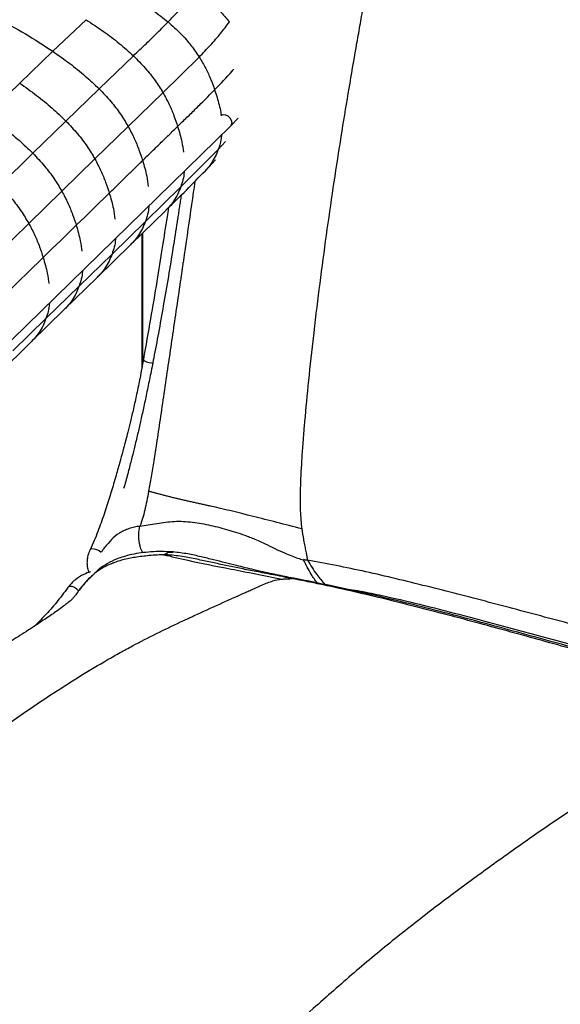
# Paper-space layout '_Trimetric' of a CAD drawing. Header units: millimetres. Extents: x -437 to 644, y -96 to 907.
# Tile 6 of 14: x -86 to 104, y 354 to 699. Entities that reach past the tile are written whole.
import ezdxf

# ---------------------------------------------------------------- set-up
doc = ezdxf.new("R2010")
doc.units = ezdxf.units.MM

psp = doc.layouts.new('_Trimetric')

# ---------------------------------------------------------------- linework, layer by layer
at = {"color": 7, "linetype": 'Continuous', "lineweight": 25}
for p, q in [((-73.94, 688.09), (-62.27, 699.15)), ((-85.52, 676.96), (-73.94, 688.09)), ((-57.71, 674.97), (-45.7, 686.52)), ((-35.33, 673.59), (-22.64, 686.07)), ((-97.09, 665.73), (-85.52, 676.96)), ((-69.34, 663.67), (-57.71, 674.97)), ((-47.53, 661.77), (-35.33, 673.59)), ((-225.24, 453.49), (-11.69, 661.92)), ((-80.91, 652.39), (-69.34, 663.67)), ((-11.7, 661.91), (-9.03, 664.63)), ((-59.18, 650.4), (-47.53, 661.77)), ((-15.96, 653.73), (-13.39, 656.48)), ((-92.48, 641.1), (-80.91, 652.39)), ((-29.12, 640.61), (-15.96, 653.73)), ((-70.75, 639.11), (-59.18, 650.4)), ((-20.5, 646.29), (-16.95, 650.12)), ((-82.32, 627.81), (-70.75, 639.11)), ((-41.48, 628.53), (-29.12, 640.61)), ((-46.68, 620.34), (-34.34, 632.39)), ((-33.87, 632.92), (-34.37, 632.43)), ((-93.89, 616.52), (-82.32, 627.81)), ((-53.17, 617.12), (-41.48, 628.53)), ((-42.71, 624.21), (-42.71, 577.4)), ((-42.36, 579.26), (-42.36, 624.55)), ((-64.74, 605.83), (-53.17, 617.12)), ((-58.36, 608.93), (-46.68, 620.34)), ((-69.93, 597.64), (-58.36, 608.93)), ((-76.31, 594.53), (-64.74, 605.83)), ((-81.5, 586.34), (-69.93, 597.64)), ((-87.88, 583.24), (-76.31, 594.53)), ((-93.07, 575.05), (-81.5, 586.34)), ((-60.36, 504.31), (-60.47, 504.19)), ((9.73, 503.74), (9.17, 503.85)), ((-64.76, 499.34), (-61.6, 503.02))]:
    psp.add_line(p, q, dxfattribs=at)
at = {"color": 7, "linetype": 'Continuous', "lineweight": 25, "flags": 128}
for points in [[(-14.93, 665.7), (-14.29, 665.91), (-13.44, 665.85)], [(-13.44, 665.85), (-12.59, 665.45), (-11.88, 664.8), (-11.4, 663.97), (-11.23, 663.1), (-11.4, 662.33), (-11.69, 661.92)], [(-65.72, 627.16), (-62.63, 630.18), (-59.54, 633.19), (-54.15, 638.46)], [(-77.29, 615.87), (-74.2, 618.88), (-71.11, 621.9), (-65.72, 627.16)], [(-88.86, 604.57), (-85.77, 607.59), (-82.69, 610.6), (-77.29, 615.87)], [(-42.18, 580.24), (-42.14, 580.04), (-41.77, 579.7), (-41.08, 579.38), (-40.19, 579.12), (-39.23, 578.97), (-38.7, 578.94)], [(-60.87, 513.61), (-60.73, 513.79), (-60.21, 513.99), (-59.45, 513.96), (-58.57, 513.73), (-57.69, 513.31), (-56.95, 512.77), (-56.93, 512.75)], [(8.8, 503.73), (9.34, 503.62), (9.89, 503.51)], [(-64.87, 499.17), (-65.51, 499.85), (-66.32, 500.39), (-67.18, 500.7), (-67.95, 500.74), (-68.52, 500.49), (-68.65, 500.35)]]:
    psp.add_lwpolyline(points, dxfattribs=at)
at = {"color": 7, "linetype": 'Continuous', "lineweight": 25}
for points, knots in [([(13.39, 520.87), (13.13, 522.84), (12.96, 524.95), (12.79, 529.63), (12.79, 532.19), (12.94, 537.97), (13.09, 541.18), (13.44, 546.61), (13.57, 548.53), (13.87, 552.56), (14.04, 554.67), (14.98, 565.67), (15.99, 575.85), (17.36, 587.95), (17.6, 589.98), (17.85, 592.11), (17.94, 592.92), (17.96, 593.05), (17.97, 593.1), (17.97, 593.11), (17.97, 593.15), (17.98, 593.22), (18.03, 593.62), (18.16, 594.69), (18.94, 601.23), (19.75, 607.54), (21.98, 624.39), (23.6, 635.68), (26.88, 657.14), (28.53, 667.3), (30.99, 681.78), (31.8, 686.48), (33, 693.34), (33.39, 695.59), (34.18, 700.05), (34.58, 702.25), (36.55, 713.21), (38.14, 721.76), (40.35, 733.08), (40.8, 735.38), (41.74, 740.05), (43.17, 747.18), (44.72, 754.62), (46.86, 764.76), (47.97, 769.92), (49.69, 777.78), (50.28, 780.41), (51.46, 785.7), (52.05, 788.36), (55.07, 801.65), (57.58, 812.27), (60.59, 824.32), (61.18, 826.67), (62.36, 831.22), (62.94, 833.41), (64.64, 839.74), (65.74, 843.62), (68.94, 854.37), (70.96, 860.34), (72.93, 865.39)], [0, 0, 0, 0, 0.0625, 0.0625, 0.125, 0.125, 0.1875, 0.1875, 0.21875, 0.21875, 0.25, 0.25, 0.375, 0.375, 0.390625, 0.398437, 0.399414, 0.399902, 0.399902, 0.400024, 0.400024, 0.400146, 0.400391, 0.402344, 0.40625, 0.4375, 0.4375, 0.5, 0.5, 0.5625, 0.5625, 0.59375, 0.59375, 0.609375, 0.609375, 0.625, 0.625, 0.6875, 0.6875, 0.703125, 0.703125, 0.71875, 0.75, 0.75, 0.78125, 0.78125, 0.796875, 0.796875, 0.8125, 0.8125, 0.875, 0.875, 0.890625, 0.890625, 0.90625, 0.90625, 0.9375, 0.9375, 1, 1, 1, 1]), ([(-50.98, 709.95), (-48.85, 708.73), (-44.69, 706.34), (-38.82, 702.52), (-35.27, 699.71), (-33.55, 698.35)], [0, 0, 0, 0, 0.352101, 0.686726, 1, 1, 1, 1]), ([(-33.55, 698.35), (-32.34, 699.63), (-29.96, 702.12), (-26.76, 705.81), (-25.04, 708.26), (-24.21, 709.45)], [0, 0, 0, 0, 0.352033, 0.687129, 1, 1, 1, 1]), ([(-24.21, 709.45), (-22.57, 708.26), (-19.42, 706), (-15.35, 702.25), (-13.13, 699.61), (-12.07, 698.34)], [0, 0, 0, 0, 0.362292, 0.693801, 1, 1, 1, 1]), ([(-93.49, 699.62), (-90.14, 697.86), (-83.49, 694.37), (-77.1, 690.18), (-73.94, 688.09)], [0, 0, 0, 0, 0.50418, 1, 1, 1, 1]), ([(-62.27, 699.15), (-60.24, 697.8), (-56.28, 695.18), (-50.7, 691), (-47.33, 687.98), (-45.7, 686.52)], [0, 0, 0, 0, 0.35205, 0.686529, 1, 1, 1, 1]), ([(-45.7, 686.52), (-44.19, 687.96), (-41.56, 690.46), (-37.48, 694.39), (-34.99, 696.9), (-33.55, 698.35)], [0, 0, 0, 0, 0.366854, 0.633231, 1, 1, 1, 1]), ([(-33.55, 698.35), (-32.05, 697.02), (-29.17, 694.46), (-25.52, 690.31), (-23.58, 687.45), (-22.64, 686.07)], [0, 0, 0, 0, 0.361426, 0.692914, 1, 1, 1, 1]), ([(-22.64, 686.07), (-21.32, 687.46), (-18.72, 690.19), (-15.14, 694.26), (-13.08, 697), (-12.07, 698.34)], [0, 0, 0, 0, 0.345721, 0.680612, 1, 1, 1, 1]), ([(-73.94, 688.09), (-71.95, 686.69), (-68.07, 683.96), (-62.61, 679.6), (-59.31, 676.48), (-57.71, 674.97)], [0, 0, 0, 0, 0.351928, 0.686418, 1, 1, 1, 1]), ([(-45.7, 686.52), (-44.28, 685.09), (-41.54, 682.35), (-38.06, 677.99), (-36.22, 675.02), (-35.33, 673.59)], [0, 0, 0, 0, 0.360665, 0.692246, 1, 1, 1, 1]), ([(-22.64, 686.07), (-21.86, 684.75), (-20.34, 682.19), (-18.6, 678.33), (-17.69, 675.82), (-17.25, 674.6)], [0, 0, 0, 0, 0.354949, 0.687714, 1, 1, 1, 1]), ([(-17.25, 674.6), (-15.14, 676.75), (-12.81, 679.12), (-10.75, 681.57), (-10.56, 681.8)], [0, 0, 0, 0, 0.905548, 1, 1, 1, 1]), ([(-85.52, 676.96), (-83.53, 675.54), (-79.66, 672.76), (-74.21, 668.35), (-70.93, 665.2), (-69.34, 663.67)], [0, 0, 0, 0, 0.351926, 0.686481, 1, 1, 1, 1]), ([(-57.71, 674.97), (-56.32, 673.5), (-53.63, 670.69), (-50.21, 666.23), (-48.4, 663.22), (-47.53, 661.77)], [0, 0, 0, 0, 0.360599, 0.692198, 1, 1, 1, 1]), ([(-35.33, 673.59), (-34.58, 672.22), (-33.14, 669.57), (-31.48, 665.61), (-30.62, 663.03), (-30.21, 661.79)], [0, 0, 0, 0, 0.354796, 0.687666, 1, 1, 1, 1]), ([(-30.21, 661.79), (-29.11, 662.85), (-27.47, 664.45), (-24.74, 667.11), (-22.3, 669.51), (-19.62, 672.18), (-18.04, 673.8), (-17.25, 674.6)], [0, 0, 0, 0, 0.249987, 0.374981, 0.624968, 0.81248, 1, 1, 1, 1]), ([(-17.25, 674.6), (-16.95, 673.72), (-16.36, 671.96), (-15.65, 669.32), (-15.17, 667.17), (-15.01, 665.92), (-14.96, 665.53)], [0, 0, 0, 0, 0.291123, 0.581102, 0.871153, 1, 1, 1, 1]), ([(-97.09, 665.73), (-95.1, 664.3), (-91.22, 661.51), (-85.78, 657.09), (-82.49, 653.92), (-80.91, 652.39)], [0, 0, 0, 0, 0.351944, 0.686516, 1, 1, 1, 1]), ([(-69.34, 663.67), (-67.94, 662.19), (-65.27, 659.35), (-61.87, 654.88), (-60.06, 651.86), (-59.18, 650.4)], [0, 0, 0, 0, 0.360746, 0.692356, 1, 1, 1, 1]), ([(-42.48, 649.84), (-41.45, 650.85), (-39.9, 652.35), (-37.85, 654.36), (-36.3, 655.86), (-34.76, 657.36), (-32.73, 659.34), (-31.21, 660.81), (-30.21, 661.79)], [0, 0, 0, 0, 0.2516293, 0.377444, 0.5032587, 0.6290733, 0.754888, 1, 1, 1, 1]), ([(-30.21, 661.79), (-29.65, 659.98), (-28.72, 656.97), (-28.33, 653.98), (-28.18, 652.78)], [0, 0, 0, 0, 0.59802, 1, 1, 1, 1]), ([(-47.53, 661.77), (-46.79, 660.39), (-45.36, 657.7), (-43.73, 653.7), (-42.89, 651.1), (-42.48, 649.84)], [0, 0, 0, 0, 0.354839, 0.687733, 1, 1, 1, 1]), ([(-14.85, 658.84), (-14.9, 658.26), (-15.05, 656.47), (-15.59, 654.83), (-15.96, 653.73)], [0, 0, 0, 0, 0.325006, 1, 1, 1, 1]), ([(-80.9, 652.39), (-79.51, 650.91), (-76.84, 648.07), (-73.44, 643.59), (-71.63, 640.56), (-70.75, 639.11)], [0, 0, 0, 0, 0.360825, 0.692429, 1, 1, 1, 1]), ([(-15.96, 653.73), (-16.29, 652.89), (-16.98, 651.18), (-18.44, 648.81), (-19.62, 647.16), (-20.41, 646.4), (-20.51, 646.3)], [0, 0, 0, 0, 0.305711, 0.62331, 0.953098, 1, 1, 1, 1]), ([(-59.18, 650.4), (-58.45, 649.01), (-57.03, 646.33), (-55.4, 642.32), (-54.56, 639.72), (-54.15, 638.46)], [0, 0, 0, 0, 0.35494, 0.687787, 1, 1, 1, 1]), ([(-54.15, 638.46), (-52.88, 639.7), (-50.82, 641.71), (-47.85, 644.61), (-45.59, 646.81), (-43.76, 648.59), (-42.84, 649.49), (-42.48, 649.84)], [0, 0, 0, 0, 0.327135, 0.529305, 0.762779, 0.907095, 1, 1, 1, 1]), ([(-42.48, 649.84), (-41.93, 648.02), (-41.02, 644.98), (-40.65, 641.97), (-40.5, 640.75)], [0, 0, 0, 0, 0.5979153, 1, 1, 1, 1]), ([(-33.85, 632.89), (-31.59, 635.09), (-27.05, 639.53), (-22.69, 644.02), (-20.5, 646.29)], [0, 0, 0, 0, 0.495529, 1, 1, 1, 1]), ([(-27.96, 646.04), (-27.96, 645.94), (-27.97, 643.99), (-28.56, 642.25), (-29.12, 640.61)], [0, 0, 0, 0, 0.0523846, 1, 1, 1, 1]), ([(-24.18, 642.52), (-24.36, 641.27), (-25.37, 634.23), (-26.54, 626.12), (-27.62, 618.71), (-27.95, 616.46), (-28.2, 614.73), (-28.45, 613.01), (-28.7, 611.3), (-28.95, 609.6), (-29.2, 607.9), (-29.88, 603.28), (-30.92, 596.22), (-32.29, 586.86), (-33.64, 577.73), (-34.98, 568.57), (-36.31, 559.47), (-37.48, 551.61), (-38.51, 544.92), (-39.41, 539.34), (-40.05, 535.76), (-40.35, 534.05)], [0, 0, 0, 0, 0.034332, 0.193621, 0.224276, 0.240345, 0.256378, 0.272369, 0.288316, 0.304213, 0.320058, 0.335846, 0.433527, 0.51789, 0.598813, 0.689683, 0.773732, 0.850555, 0.904817, 0.954605, 1, 1, 1, 1]), ([(-92.48, 641.1), (-91.08, 639.62), (-88.41, 636.77), (-85.01, 632.3), (-83.2, 629.27), (-82.32, 627.81)], [0, 0, 0, 0, 0.360846, 0.69244, 1, 1, 1, 1]), ([(-70.75, 639.11), (-70.02, 637.72), (-68.6, 635.03), (-66.97, 631.02), (-66.13, 628.42), (-65.72, 627.16)], [0, 0, 0, 0, 0.354981, 0.687827, 1, 1, 1, 1]), ([(-54.15, 638.46), (-53.6, 636.64), (-52.69, 633.59), (-52.32, 630.57), (-52.17, 629.36)], [0, 0, 0, 0, 0.597975, 1, 1, 1, 1]), ([(-28.96, 637.7), (-28.97, 637.65), (-29.07, 636.95), (-29.28, 635.6), (-29.58, 633.64), (-29.88, 631.66), (-30.15, 629.92), (-30.79, 625.75), (-31.86, 618.96), (-33.46, 609.17), (-35.16, 599.26), (-36.86, 589.73), (-38.4, 581.57), (-39.74, 574.73), (-40.9, 569.09), (-42, 563.9), (-43.05, 559.15), (-44.09, 554.57), (-45.13, 550.2), (-46.22, 545.75), (-47.41, 541.2), (-48.37, 537.57), (-49, 535.47), (-49.12, 535.04)], [0, 0, 0, 0, 0.001522, 0.020568, 0.039762, 0.059099, 0.078575, 0.091004, 0.181627, 0.278828, 0.379162, 0.472885, 0.558382, 0.617765, 0.672568, 0.722854, 0.768728, 0.810395, 0.855809, 0.895352, 0.938819, 0.987498, 1, 1, 1, 1]), ([(-29.12, 640.61), (-29.45, 639.77), (-30.12, 638.06), (-31.53, 635.71), (-32.78, 633.97), (-33.67, 633.12), (-33.87, 632.92)], [0, 0, 0, 0, 0.290343, 0.59174, 0.90453, 1, 1, 1, 1]), ([(-33.46, 633.27), (-33.61, 632.23), (-34.31, 627.61), (-35.64, 619.03), (-37.56, 607.14), (-39.74, 594.07), (-41.35, 584.98), (-42.18, 580.24)], [0, 0, 0, 0, 0.058706, 0.260161, 0.484132, 0.730716, 1, 1, 1, 1]), ([(-40.31, 633.99), (-40.31, 633.88), (-40.33, 631.92), (-40.92, 630.18), (-41.48, 628.53)], [0, 0, 0, 0, 0.0535, 1, 1, 1, 1]), ([(-82.32, 627.81), (-81.59, 626.43), (-80.17, 623.74), (-78.54, 619.73), (-77.7, 617.13), (-77.29, 615.87)], [0, 0, 0, 0, 0.355003, 0.687824, 1, 1, 1, 1]), ([(-41.48, 628.53), (-41.81, 627.69), (-42.48, 625.99), (-43.88, 623.64), (-45.28, 621.73), (-46.33, 620.73), (-46.71, 620.37)], [0, 0, 0, 0, 0.269231, 0.548641, 0.838542, 1, 1, 1, 1]), ([(-65.72, 627.16), (-65.17, 625.34), (-64.27, 622.29), (-63.89, 619.28), (-63.74, 618.06)], [0, 0, 0, 0, 0.598053, 1, 1, 1, 1]), ([(-51.99, 622.59), (-51.99, 622.48), (-52.01, 620.52), (-52.61, 618.77), (-53.17, 617.12)], [0, 0, 0, 0, 0.053849, 1, 1, 1, 1]), ([(-53.17, 617.12), (-53.49, 616.29), (-54.16, 614.58), (-55.56, 612.23), (-56.96, 610.32), (-58.02, 609.33), (-58.39, 608.97)], [0, 0, 0, 0, 0.269174, 0.548518, 0.838345, 1, 1, 1, 1]), ([(-77.29, 615.87), (-76.75, 614.05), (-75.84, 611), (-75.46, 607.98), (-75.32, 606.77)], [0, 0, 0, 0, 0.598134, 1, 1, 1, 1]), ([(-63.56, 611.29), (-63.56, 611.19), (-63.58, 609.23), (-64.18, 607.48), (-64.74, 605.83)], [0, 0, 0, 0, 0.054074, 1, 1, 1, 1]), ([(-64.74, 605.83), (-65.06, 604.99), (-65.73, 603.29), (-67.13, 600.94), (-68.53, 599.03), (-69.59, 598.03), (-69.96, 597.67)], [0, 0, 0, 0, 0.269154, 0.548467, 0.838267, 1, 1, 1, 1]), ([(-75.13, 600), (-75.13, 599.89), (-75.15, 597.93), (-75.75, 596.19), (-76.31, 594.53)], [0, 0, 0, 0, 0.054293, 1, 1, 1, 1]), ([(-76.31, 594.53), (-76.64, 593.7), (-77.3, 591.99), (-78.7, 589.64), (-80.1, 587.73), (-81.16, 586.74), (-81.53, 586.38)], [0, 0, 0, 0, 0.269181, 0.548533, 0.838369, 1, 1, 1, 1]), ([(-42.18, 580.24), (-42.57, 578.11), (-43.31, 574.08), (-44.49, 568.28), (-45.62, 563.17), (-46.66, 558.75), (-47.58, 555.03), (-48.39, 551.88), (-49.24, 548.67), (-50.29, 544.84), (-51.66, 539.98), (-52.96, 535.54), (-54.1, 531.8), (-55, 528.97), (-55.96, 526.03), (-57.01, 523), (-58.17, 519.9), (-59.44, 516.74), (-60.39, 514.67), (-60.87, 513.61)], [0, 0, 0, 0, 0.094663, 0.178972, 0.252814, 0.316409, 0.370081, 0.413906, 0.452558, 0.509668, 0.581024, 0.666385, 0.70718, 0.750432, 0.795958, 0.843607, 0.893464, 0.945573, 1, 1, 1, 1]), ([(-40.35, 534.05), (-40.78, 531.71), (-41.21, 529.52), (-42.19, 525.44), (-42.73, 523.56), (-43.39, 521.84)], [0, 0, 0, 0, 0.5, 0.5, 1, 1, 1, 1]), ([(-31.09, 531.65), (-31.31, 531.71), (-31.76, 531.81), (-32.42, 531.98), (-33.08, 532.14), (-33.73, 532.31), (-34.37, 532.47), (-35, 532.64), (-35.63, 532.8), (-36.25, 532.96), (-36.86, 533.13), (-37.46, 533.29), (-38.06, 533.45), (-38.65, 533.6), (-39.22, 533.76), (-39.8, 533.91), (-40.17, 534.01), (-40.35, 534.05)], [0, 0, 0, 0, 0.065792, 0.131653, 0.197578, 0.263574, 0.329661, 0.395862, 0.462206, 0.528718, 0.595421, 0.662328, 0.729441, 0.796755, 0.864276, 0.932016, 1, 1, 1, 1]), ([(-18.66, 528.85), (-19.14, 528.95), (-20.09, 529.17), (-21.51, 529.49), (-22.93, 529.8), (-24.33, 530.11), (-25.72, 530.42), (-27.09, 530.73), (-28.45, 531.03), (-29.79, 531.34), (-30.65, 531.55), (-31.09, 531.65)], [0, 0, 0, 0, 0.111139, 0.22222, 0.333263, 0.444287, 0.555317, 0.666377, 0.777493, 0.888691, 1, 1, 1, 1]), ([(13.39, 520.87), (7.32, 522.45), (1.59, 523.92), (-9.11, 526.59), (-14.08, 527.8), (-18.66, 528.85)], [0, 0, 0, 0, 0.5, 0.5, 1, 1, 1, 1]), ([(-43.39, 521.84), (-44.04, 521.75), (-45.35, 521.55), (-47.21, 521.03), (-48.97, 520.33), (-51.16, 519.13), (-53.43, 517.23), (-55.26, 515.05), (-56.39, 513.61), (-56.74, 513.06), (-56.86, 512.88)], [0, 0, 0, 0, 0.1069479, 0.2135467, 0.322783, 0.4342204, 0.6578601, 0.8753243, 0.9587649, 1, 1, 1, 1]), ([(-42.41, 512.55), (-42.44, 512.61), (-43.04, 513.53), (-43.63, 515.79), (-44, 518.98), (-43.59, 520.91), (-43.39, 521.85)], [0, 0, 0, 0, 0.022111, 0.353607, 0.6851, 1, 1, 1, 1]), ([(-43.39, 521.85), (-41.54, 522.09), (-39.53, 522.48), (-35.45, 523.16), (-33.41, 523.43), (-29.28, 523.61), (-27.16, 523.51), (-22.87, 522.99), (-20.71, 522.59), (-16.51, 521.66), (-14.42, 521.11), (-10.22, 519.89), (-8.14, 519.23), (-4.72, 517.94), (-3.54, 517.47), (-1.31, 516.48), (-0.49, 516.09), (1.47, 515.16), (2.63, 514.59), (5.01, 513.47), (6.17, 512.94), (8.16, 512.08), (9, 511.73), (10.54, 511.12), (11.23, 510.86), (12.54, 510.43), (13.14, 510.24), (13.88, 510.11)], [0, 0, 0, 0, 0.125, 0.125, 0.25, 0.25, 0.375, 0.375, 0.5, 0.5, 0.625, 0.625, 0.75, 0.75, 0.8125, 0.8125, 0.84375, 0.84375, 0.875, 0.875, 0.90625, 0.90625, 0.9375, 0.9375, 0.96875, 0.96875, 1, 1, 1, 1]), ([(15.3, 509.93), (15.29, 510.02), (15.27, 510.21), (15.23, 510.49), (15.19, 510.77), (15.15, 511.05), (15.11, 511.33), (15.06, 511.61), (15.01, 511.9), (14.96, 512.18), (14.87, 512.69), (14.73, 513.42), (14.53, 514.38), (14.34, 515.37), (14.13, 516.39), (13.93, 517.44), (13.74, 518.54), (13.56, 519.68), (13.45, 520.47), (13.39, 520.87)], [0, 0, 0, 0, 0.023192, 0.046877, 0.071023, 0.095597, 0.12058, 0.145955, 0.171709, 0.197827, 0.22429, 0.311696, 0.402216, 0.495578, 0.591604, 0.690187, 0.791123, 0.894326, 1, 1, 1, 1]), ([(-60.87, 513.61), (-61.15, 512.94), (-61.66, 511.69), (-61.95, 509.89), (-61.96, 508.42), (-61.81, 507.26), (-61.61, 506.37), (-61.43, 505.87), (-61.35, 505.65)], [0, 0, 0, 0, 0.251239, 0.473622, 0.657826, 0.797729, 0.912618, 1, 1, 1, 1]), ([(-35.11, 511.86), (-37.16, 511.79), (-39.08, 511.64), (-42.54, 511.29), (-44.12, 511.08), (-47.12, 510.57), (-48.54, 510.27), (-50.58, 509.7), (-51.26, 509.48), (-52.21, 509.15), (-52.52, 509.03), (-52.97, 508.85), (-53.05, 508.82), (-53.27, 508.74), (-53.37, 508.7), (-55.14, 508), (-56.45, 507.32), (-59.02, 505.55), (-60.26, 504.44), (-61.6, 503.02)], [0, 0, 0, 0, 0.125, 0.125, 0.25, 0.25, 0.375, 0.375, 0.4375, 0.4375, 0.46875, 0.46875, 0.484375, 0.484375, 0.5, 0.5, 0.75, 0.75, 1, 1, 1, 1]), ([(-31.78, 512.82), (-33.16, 512.89), (-35.87, 513.02), (-39.58, 512.86), (-43.02, 512.53), (-46.22, 511.98), (-49, 511.24), (-51.91, 510.23), (-54.8, 508.88), (-57.72, 506.87), (-59.47, 505.17), (-60.36, 504.31)], [0, 0, 0, 0, 0.109334, 0.21433, 0.315981, 0.416662, 0.517326, 0.597091, 0.732234, 0.864702, 1, 1, 1, 1]), ([(-35.11, 511.85), (-34.31, 512.31), (-33.2, 512.94), (-32.09, 512.73), (-31.79, 512.67)], [0, 0, 0, 0, 0.7240284, 1, 1, 1, 1]), ([(7.28, 504.03), (5.02, 504.48), (2.89, 504.89), (-1.11, 505.66), (-2.98, 506.01), (-6.47, 506.7), (-8.1, 507.02), (-11.32, 507.68), (-12.91, 508.01), (-16.06, 508.68), (-17.62, 509.01), (-20.82, 509.7), (-22.46, 510.04), (-24.95, 510.54), (-25.78, 510.7), (-27.47, 511.02), (-28.37, 511.17), (-31.12, 511.59), (-32.99, 511.8), (-35.1, 511.85)], [0, 0, 0, 0, 0.125, 0.125, 0.25, 0.25, 0.375, 0.375, 0.5, 0.5, 0.625, 0.625, 0.75, 0.75, 0.8125, 0.8125, 0.875, 0.875, 1, 1, 1, 1]), ([(8.79, 503.93), (6.83, 504.33), (2.73, 505.16), (-3.46, 506.56), (-8.83, 507.86), (-13.55, 509.04), (-17.67, 510.09), (-22.07, 511.16), (-26.79, 512.24), (-30.07, 512.62), (-31.77, 512.82)], [0, 0, 0, 0, 0.141277, 0.29534, 0.450896, 0.549064, 0.652353, 0.761091, 0.87601, 1, 1, 1, 1]), ([(-26.59, 509.9), (-22.06, 508.9), (-16.97, 507.9), (-5.91, 505.75), (0.05, 504.61), (6.33, 503.31)], [0, 0, 0, 0, 0.5, 0.5, 1, 1, 1, 1]), ([(18.67, 501.96), (17.94, 502.97), (16.16, 505.45), (14.73, 508.38), (13.88, 510.11)], [0, 0, 0, 0, 0.409476, 1, 1, 1, 1]), ([(190.95, 464.78), (183.49, 466.8), (175.96, 468.87), (160.87, 473.04), (153.3, 475.14), (138.26, 479.29), (130.79, 481.33), (115.91, 485.35), (108.49, 487.34), (93.69, 491.28), (86.3, 493.25), (71.6, 497.1), (64.29, 498.99), (53.44, 501.7), (49.85, 502.58), (42.72, 504.28), (39.18, 505.11), (32.18, 506.65), (28.73, 507.38), (21.94, 508.73), (18.59, 509.35), (15.3, 509.93)], [0, 0, 0, 0, 0.125, 0.125, 0.25, 0.25, 0.375, 0.375, 0.5, 0.5, 0.625, 0.625, 0.75, 0.75, 0.8125, 0.8125, 0.875, 0.875, 0.9375, 0.9375, 1, 1, 1, 1]), ([(15.3, 509.93), (16.33, 508.21), (18.16, 505.14), (20.37, 502.55), (21.34, 501.42)], [0, 0, 0, 0, 0.5616577, 1, 1, 1, 1]), ([(-213.13, 343.59), (-207.88, 350.34), (-201.79, 357.29), (-194, 365.56), (-192.44, 367.19), (-189.31, 370.4), (-187.75, 371.98), (-183.1, 376.6), (-180.05, 379.55), (-174.18, 385.12), (-171.35, 387.74), (-168.05, 390.76), (-167.4, 391.35), (-166.13, 392.51), (-165.51, 393.08), (-163.67, 394.74), (-162.49, 395.8), (-156.71, 400.95), (-152.49, 404.6), (-142.24, 413.14), (-136.22, 418.03), (-128.44, 424.13), (-126.87, 425.36), (-123.73, 427.78), (-122.16, 428.98), (-117.46, 432.55), (-111.19, 437.21), (-104.93, 441.75), (-98.66, 446.24), (-95.53, 448.47), (-86.11, 455.1), (-79.82, 459.43), (-67.2, 467.65), (-60.88, 471.55), (-53.33, 475.91), (-51.84, 476.76), (-48.9, 478.39), (-47.46, 479.18), (-43.18, 481.46), (-40.4, 482.88), (-34.83, 485.63), (-32.03, 486.96), (-28.43, 488.65), (-27.53, 489.07), (-26.56, 489.52), (-26.32, 489.63), (-26.26, 489.66), (-26.25, 489.66), (-26.24, 489.67), (-26.24, 489.67), (-26.24, 489.67), (-26.22, 489.67), (-26.16, 489.7), (-25.92, 489.81), (-24.95, 490.26), (-24.02, 490.69), (-20.27, 492.41), (-17.23, 493.79), (-11.49, 496.38), (-8.79, 497.59), (-5.9, 498.89), (-5.34, 499.14), (-4.29, 499.61), (-3.79, 499.84), (-2.37, 500.47), (-1.52, 500.85), (0.76, 501.83), (1.97, 502.31), (4.19, 503), (5.2, 503.2), (6.33, 503.31)], [0, 0, 0, 0, 0.0625, 0.0625, 0.078125, 0.078125, 0.09375, 0.09375, 0.125, 0.125, 0.15625, 0.15625, 0.164062, 0.164062, 0.171875, 0.171875, 0.1875, 0.1875, 0.25, 0.25, 0.3125, 0.3125, 0.328125, 0.328125, 0.34375, 0.34375, 0.375, 0.40625, 0.40625, 0.4375, 0.4375, 0.5, 0.5, 0.5625, 0.5625, 0.578125, 0.578125, 0.59375, 0.59375, 0.625, 0.625, 0.65625, 0.65625, 0.664062, 0.666016, 0.666504, 0.666626, 0.666656, 0.666656, 0.666687, 0.666687, 0.666748, 0.666992, 0.667969, 0.671875, 0.6875, 0.6875, 0.75, 0.75, 0.8125, 0.8125, 0.828125, 0.828125, 0.84375, 0.84375, 0.875, 0.875, 0.9375, 0.9375, 1, 1, 1, 1]), ([(-60.73, 505.9), (-61.51, 505.61), (-63.43, 504.89), (-65.68, 503.42), (-67.5, 501.81), (-68.26, 500.84), (-68.66, 500.34)], [0, 0, 0, 0, 0.240038, 0.590584, 0.790145, 1, 1, 1, 1]), ([(-61.6, 503.02), (-61.31, 503.41), (-60.95, 503.89), (-60.44, 504.22), (-60.34, 504.28)], [0, 0, 0, 0, 0.800574, 1, 1, 1, 1]), ([(6.33, 503.31), (6.47, 503.32), (6.75, 503.34), (7.16, 503.37), (7.57, 503.39), (7.97, 503.41), (8.36, 503.43), (8.75, 503.45), (9.14, 503.46), (9.52, 503.48), (9.77, 503.5), (9.89, 503.51)], [0, 0, 0, 0, 0.117722, 0.233837, 0.348312, 0.461166, 0.572424, 0.682069, 0.789975, 0.895987, 1, 1, 1, 1]), ([(7.28, 504.03), (7.84, 504.03), (8.68, 504.04), (9.47, 503.78), (9.73, 503.69)], [0, 0, 0, 0, 0.669537, 1, 1, 1, 1]), ([(11.18, 503.41), (10.95, 503.48), (10.18, 503.74), (9.36, 503.73), (8.8, 503.73)], [0, 0, 0, 0, 0.30928, 1, 1, 1, 1]), ([(185.34, 458.34), (183.4, 458.87), (181.45, 459.4), (177.59, 460.43), (175.67, 460.93), (169.94, 462.43), (166.17, 463.41), (158.7, 465.32), (155.01, 466.26), (149.54, 467.67), (147.72, 468.14), (144.12, 469.07), (142.33, 469.54), (138.77, 470.48), (136.99, 470.95), (133.43, 471.89), (131.65, 472.37), (126.3, 473.82), (122.72, 474.79), (115.54, 476.77), (111.94, 477.76), (104.71, 479.77), (101.09, 480.77), (93.82, 482.79), (90.18, 483.79), (82.88, 485.79), (79.24, 486.79), (68.28, 489.74), (60.97, 491.68), (46.35, 495.39), (39.05, 497.17), (28.13, 499.68), (24.49, 500.48), (19.03, 501.65), (17.2, 502.04), (14.46, 502.6), (13.55, 502.78), (12.18, 503.06), (11.72, 503.15), (10.8, 503.33), (10.34, 503.42), (9.89, 503.51)], [0, 0, 0, 0, 0.03125, 0.03125, 0.0625, 0.0625, 0.125, 0.125, 0.1875, 0.1875, 0.21875, 0.21875, 0.25, 0.25, 0.28125, 0.28125, 0.3125, 0.3125, 0.375, 0.375, 0.4375, 0.4375, 0.5, 0.5, 0.5625, 0.5625, 0.625, 0.625, 0.75, 0.75, 0.875, 0.875, 0.9375, 0.9375, 0.96875, 0.96875, 0.984375, 0.984375, 0.992188, 0.992188, 1, 1, 1, 1]), ([(187.26, 458.19), (180.3, 460.05), (165.89, 463.9), (144.19, 469.47), (122.08, 475.51), (103.17, 480.78), (87.28, 485.16), (74.53, 488.63), (61.77, 491.99), (49.04, 495.2), (36.34, 498.21), (23.68, 501.01), (15.29, 502.65), (11.09, 503.47)], [0, 0, 0, 0, 0.116799, 0.242104, 0.365712, 0.49109, 0.563341, 0.635745, 0.708291, 0.780999, 0.853812, 0.926805, 1, 1, 1, 1]), ([(-64.37, 499.89), (-64.59, 499.57), (-65.24, 498.65), (-66.1, 497.56), (-66.86, 496.63), (-67.28, 496.14), (-67.42, 495.98), (-67.17, 496.27), (-67.16, 496.29), (-67.38, 496.08), (-68.13, 495.41), (-68.93, 494.75), (-69.06, 494.68), (-69.93, 494), (-71.48, 492.85), (-73.33, 491.54), (-75.22, 490.24), (-77.3, 488.84), (-79.7, 487.25), (-82.45, 485.48), (-85.3, 483.65), (-88, 481.93), (-90.86, 480.12), (-94.18, 478.01), (-98.07, 475.54), (-102.05, 473.01), (-106.03, 470.48), (-109.8, 468.09), (-113.5, 465.75), (-117.24, 463.39), (-121.19, 460.91), (-125.28, 458.35), (-128.8, 456.12), (-131.62, 454.32), (-133.8, 452.92), (-136.13, 451.41), (-138.78, 449.67), (-141.65, 447.76), (-144.43, 445.89), (-146.87, 444.22), (-149.01, 442.74), (-151.03, 441.33), (-153.09, 439.89), (-155.69, 438.05), (-158.93, 435.75), (-162.81, 432.96), (-166.81, 430.06), (-170.74, 427.21), (-174.5, 424.45), (-178.11, 421.79), (-181.66, 419.17), (-185.26, 416.5), (-189.08, 413.65), (-193.14, 410.62), (-196.99, 407.74), (-200.41, 405.18), (-203.27, 403.04), (-205.81, 401.14), (-208.05, 399.46), (-210.05, 397.97), (-212.04, 396.47), (-214.3, 394.79), (-217.02, 392.76), (-220.16, 390.43), (-223.47, 387.97), (-227.19, 385.2), (-231.16, 382.24), (-235.39, 379.06), (-239.48, 375.99), (-243.42, 373.01), (-247.27, 370.07), (-251.16, 367.08), (-255.28, 363.88), (-258.5, 361.34), (-260.59, 359.68), (-261.57, 358.89), (-262.43, 358.21), (-263.41, 357.42), (-264.56, 356.49), (-266.2, 355.16), (-268.25, 353.47), (-270.62, 351.5), (-272.67, 349.76), (-274.37, 348.3), (-275.73, 347.12), (-277, 346.01), (-278.22, 344.92), (-279.62, 343.66), (-281.4, 342.03), (-283.36, 340.19), (-284.69, 338.88), (-285.3, 338.29)], [0, 0, 0, 0, 0.004005, 0.01151, 0.016877, 0.020979, 0.028727, 0.037521, 0.045526, 0.05265, 0.059187, 0.066085, 0.074258, 0.08344, 0.098495, 0.110437, 0.121714, 0.1332, 0.14613, 0.160505, 0.17555, 0.188988, 0.200595, 0.217603, 0.235055, 0.255338, 0.273611, 0.291134, 0.308675, 0.326284, 0.344433, 0.363239, 0.38129, 0.390662, 0.39921, 0.408431, 0.419046, 0.431033, 0.442556, 0.452012, 0.460133, 0.46802, 0.476218, 0.48484, 0.499301, 0.515513, 0.532261, 0.548212, 0.563361, 0.578143, 0.592268, 0.606587, 0.621823, 0.638423, 0.655205, 0.667797, 0.679064, 0.689043, 0.697844, 0.705508, 0.712665, 0.721533, 0.732458, 0.745048, 0.758758, 0.771559, 0.788458, 0.804449, 0.819779, 0.834522, 0.848592, 0.862532, 0.877824, 0.894806, 0.899532, 0.902541, 0.905635, 0.909319, 0.913772, 0.918991, 0.928525, 0.938144, 0.947495, 0.953539, 0.959202, 0.964475, 0.969361, 0.974679, 0.982219, 0.991937, 1, 1, 1, 1]), ([(-68.66, 500.34), (-69.31, 499.45), (-70.63, 497.66), (-72.64, 495.15), (-74.66, 492.78), (-77.31, 489.86), (-79.22, 487.99), (-80.48, 486.75)], [0, 0, 0, 0, 0.167818, 0.3364839, 0.5055198, 0.674341, 1, 1, 1, 1]), ([(-61.56, 503.07), (-61.93, 502.7), (-63.08, 501.54), (-64.06, 500.26), (-64.72, 499.39)], [0, 0, 0, 0, 0.32353, 1, 1, 1, 1]), ([(28.63, 499.87), (28.84, 499.85), (31.43, 499.63), (36.71, 498.57), (46.26, 496.54), (57.97, 493.68), (71.77, 490.1), (94.88, 483.92), (127.3, 475.23), (163.39, 465.29), (185.52, 459.22), (193.68, 456.98)], [0, 0, 0, 0, 0.00419, 0.051515, 0.098826, 0.18248, 0.266169, 0.34986, 0.601361, 0.852862, 1, 1, 1, 1]), ([(185.34, 458.34), (183.84, 458.35), (181.58, 458.36), (178.47, 457.84), (173.21, 456.34), (164.99, 453.37), (153.77, 448.82), (142.43, 443.48), (130.12, 436.6), (116.9, 428.52), (102.79, 419.28), (88.62, 409.4), (74.4, 399.19), (60.15, 388.64), (45.88, 377.48), (31.59, 365.63), (18.89, 354.44), (7.76, 344.39), (-1.78, 335.56), (-10.12, 327.26), (-17.23, 319.69), (-23.13, 313.08), (-29, 306.01), (-34.81, 298.4), (-40.18, 290.67), (-45.06, 282.87), (-49.48, 275.1), (-53.84, 267.06), (-57.81, 259.38), (-61.29, 251.92), (-64.15, 244.64), (-66.24, 238.27), (-67.7, 233.09), (-68.77, 228.84), (-69.7, 224.27), (-70.31, 220.16), (-70.38, 217.88), (-70.4, 217.09)], [0, 0, 0, 0, 0.018869, 0.028334, 0.037803, 0.081166, 0.124536, 0.168105, 0.211679, 0.264652, 0.317634, 0.370612, 0.423756, 0.476901, 0.530036, 0.582991, 0.635946, 0.671261, 0.706575, 0.74187, 0.763721, 0.785624, 0.807509, 0.829342, 0.851134, 0.868821, 0.886512, 0.904433, 0.922345, 0.936128, 0.950127, 0.963922, 0.970966, 0.978007, 0.9866, 0.995397, 1, 1, 1, 1])]:
    psp.add_open_spline(points, degree=3, knots=knots, dxfattribs=at)
for points in [[(-35.1, 511.85), (-32.49, 511.29), (-29.68, 510.59), (-26.59, 509.9)], [(15.29, 509.94), (14.84, 509.97), (14.37, 510.02), (13.89, 510.11)], [(8.8, 503.73), (8.4, 503.81), (7.84, 503.92), (7.28, 504.03)]]:
    psp.add_open_spline(points, degree=3, dxfattribs=at)

doc.saveas('drawing.dxf')
